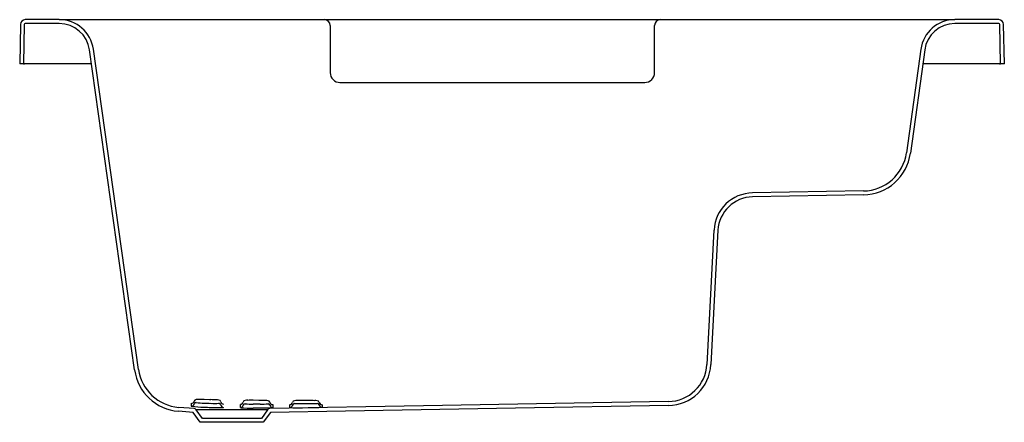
# Model space of a CAD drawing. Header units: millimetres. Extents: x 4899.87 to 4900.87, y 3059.37 to 3059.78.
import ezdxf

# ---------------------------------------------------------------- set-up
doc = ezdxf.new("R2010")
doc.units = ezdxf.units.MM
doc.layers.add('SANINDUSA', color=3, linetype='Continuous')

msp = doc.modelspace()

# ---------------------------------------------------------------- linework, layer by layer
at = {"layer": 'SANINDUSA'}
for p, q in [((4899.8699, 3059.7704), (4899.8692, 3059.7303)), ((4899.8739, 3059.7703), (4899.8732, 3059.7303)), ((4899.9095, 3059.7753), (4899.8749, 3059.7753)), ((4899.9095, 3059.7713), (4899.8749, 3059.7713)), ((4899.9095, 3059.7753), (4899.9943, 3059.7753)), ((4899.9943, 3059.7753), (4900.179, 3059.7753)), ((4900.179, 3059.7753), (4900.195, 3059.7753)), ((4900.185, 3059.7693), (4900.185, 3059.7428)), ((4900.195, 3059.7753), (4900.505, 3059.7753)), ((4900.505, 3059.7753), (4900.521, 3059.7753)), ((4900.515, 3059.7428), (4900.515, 3059.7693)), ((4900.521, 3059.7753), (4900.7357, 3059.7753)), ((4900.7357, 3059.7753), (4900.8205, 3059.7753)), ((4900.8651, 3059.7753), (4900.8205, 3059.7753)), ((4900.8651, 3059.7713), (4900.8205, 3059.7713)), ((4900.8668, 3059.7303), (4900.8661, 3059.7703)), ((4900.8708, 3059.7303), (4900.8701, 3059.7704)), ((4899.9861, 3059.4186), (4899.9402, 3059.7446)), ((4899.99, 3059.4191), (4899.9442, 3059.7452)), ((4900.185, 3059.7428), (4900.185, 3059.7213)), ((4900.515, 3059.7213), (4900.515, 3059.7428)), ((4900.7858, 3059.7451), (4900.7713, 3059.6398)), ((4900.7898, 3059.7445), (4900.7753, 3059.6392)), ((4899.8732, 3059.7303), (4899.8692, 3059.7303)), ((4899.8732, 3059.7303), (4899.8742, 3059.7303)), ((4899.9423, 3059.7303), (4899.8742, 3059.7303)), ((4900.8658, 3059.7303), (4900.7878, 3059.7303)), ((4900.8658, 3059.7303), (4900.8668, 3059.7303)), ((4900.8708, 3059.7303), (4900.8668, 3059.7303)), ((4900.195, 3059.7113), (4900.505, 3059.7113)), ((4900.7275, 3059.6009), (4900.6147, 3059.5989)), ((4900.7276, 3059.5969), (4900.6147, 3059.5949)), ((4900.5754, 3059.561), (4900.5682, 3059.4243)), ((4900.5794, 3059.5608), (4900.5722, 3059.4241)), ((4900.0465, 3059.3793), (4900.031, 3059.3805)), ((4900.1137, 3059.3876), (4900.1137, 3059.3876)), ((4900.1567, 3059.3802), (4900.1638, 3059.3803)), ((4900.0457, 3059.3753), (4900.0307, 3059.3766)), ((4900.0529, 3059.3653), (4900.0457, 3059.3753)), ((4900.055, 3059.3693), (4900.0487, 3059.378)), ((4900.115, 3059.3693), (4900.055, 3059.3693)), ((4900.1212, 3059.378), (4900.115, 3059.3693)), ((4900.1242, 3059.3753), (4900.117, 3059.3653)), ((4900.117, 3059.3653), (4900.0529, 3059.3653))]:
    msp.add_line(p, q, dxfattribs=at)
at = {"layer": 'SANINDUSA', "flags": 128}
for points in [[(4900.0637, 3059.3883), (4900.0623, 3059.3883), (4900.0567, 3059.3884)], [(4900.1137, 3059.3876), (4900.1123, 3059.3876), (4900.1067, 3059.3877)], [(4900.529, 3059.3864), (4900.2801, 3059.382), (4900.1236, 3059.3793)], [(4900.5291, 3059.3824), (4900.3735, 3059.3797), (4900.2006, 3059.3766), (4900.1242, 3059.3753)], [(4900.1467, 3059.3827), (4900.1465, 3059.3822), (4900.1464, 3059.3819)], [(4900.1637, 3059.3875), (4900.162, 3059.3875), (4900.1567, 3059.3875)], [(4900.1738, 3059.383), (4900.1739, 3059.3825), (4900.174, 3059.3823)], [(4900.1212, 3059.378), (4900.121, 3059.378), (4900.1204, 3059.378), (4900.1186, 3059.378), (4900.1158, 3059.378), (4900.1122, 3059.378), (4900.1077, 3059.378), (4900.1028, 3059.378), (4900.0971, 3059.378), (4900.0913, 3059.378), (4900.0851, 3059.378), (4900.0791, 3059.378), (4900.0731, 3059.378), (4900.0676, 3059.378), (4900.0624, 3059.378), (4900.0581, 3059.378), (4900.0543, 3059.378), (4900.0515, 3059.378), (4900.0496, 3059.378), (4900.0489, 3059.378), (4900.0487, 3059.378)]]:
    msp.add_lwpolyline(points, dxfattribs=at)
at = {"layer": 'SANINDUSA'}
for centre, radius, start, end in [((4899.8749, 3059.7703), 0.005, 90, 179), ((4899.8749, 3059.7703), 0.001, 90, 179), ((4899.9095, 3059.7403), 0.035, 8, 90), ((4899.9095, 3059.7403), 0.031, 8, 90), ((4900.179, 3059.7693), 0.006, 0, 90), ((4900.521, 3059.7693), 0.006, 90, 180), ((4900.8205, 3059.7403), 0.035, 90, 172.1625), ((4900.8205, 3059.7403), 0.031, 90, 172.1625), ((4900.8651, 3059.7703), 0.005, 1, 90), ((4900.8651, 3059.7703), 0.001, 1, 90), ((4900.195, 3059.7213), 0.01, 179.9964, 270.0182), ((4900.505, 3059.7213), 0.01, 269.9809, 0.0044), ((4900.7267, 3059.6459), 0.045, 271, 352.1625), ((4900.7267, 3059.6459), 0.049, 271, 352.1625), ((4900.6154, 3059.5589), 0.04, 91, 177), ((4900.6154, 3059.5589), 0.036, 91, 177), ((4900.0346, 3059.4254), 0.045, 188, 265.4412), ((4900.5283, 3059.4264), 0.04, 271.0215, 356.9876), ((4900.5283, 3059.4264), 0.044, 271.0215, 356.9876), ((4900.0346, 3059.4254), 0.049, 188, 265.4412), ((4900.0437, 3059.3875), 0.003, 268.6638, 347.1446), ((4901.1739, 3059.3566), 1.1306, 178.5847, 178.727), ((4900.0437, 3059.3847), 0.003, 267.4026, 345.9385), ((4900.0601, 3059.5275), 0.1468, 263.7388, 268.6149), ((4900.0463, 3059.3763), 0.003, 35.5, 85.4902), ((4900.0486, 3059.3864), 0.002, 88.7086, 167.1438), ((4900.0486, 3059.3835), 0.002, 87.5682, 165.9374), ((4900.0505, 3059.3713), 0.0172, 88.2654, 96.2316), ((4900.0564, 3059.4358), 0.0509, 261.2716, 270.4313), ((4900.0519, 3059.1587), 0.2298, 88.8032, 90.2213), ((4900.0983, 3060.4818), 1.1019, 267.8321, 268.1973), ((4900.1019, 3060.5875), 1.2035, 267.8524, 268.1856), ((4900.07, 3059.5205), 0.1402, 267.3981, 272.5932), ((4900.0606, 3059.1915), 0.1969, 87.5154, 89.0907), ((4900.0676, 3059.4364), 0.0519, 265.7719, 274.7086), ((4900.0689, 3059.3688), 0.0194, 81.3755, 89.3915), ((4900.0718, 3059.3859), 0.002, 10.563, 88.9904), ((4900.0718, 3059.3827), 0.002, 10.1826, 88.5352), ((4900.0767, 3059.3868), 0.003, 190.5637, 269.0525), ((4900.0767, 3059.3835), 0.003, 190.1821, 268.7446), ((4900.0937, 3059.3866), 0.003, 269.2399, 347.7271), ((4900.1863, 3059.3821), 0.0927, 179.1211, 181.1569), ((4900.0937, 3059.3833), 0.003, 269.3941, 347.9327), ((4900.1042, 3059.5395), 0.1597, 266.4065, 270.9049), ((4900.0986, 3059.3855), 0.002, 89.3028, 167.7267), ((4900.0986, 3059.3822), 0.002, 89.5557, 167.934), ((4900.1009, 3059.3718), 0.0159, 88.8903, 98.0569), ((4900.105, 3059.4653), 0.0814, 265.4689, 271.1757), ((4900.1046, 3059.2022), 0.1855, 89.3505, 91.0616), ((4900.11, 3061.9074), 2.5234, 269.9255, 270.0844), ((4900.1063, 3062.0678), 2.6879, 270.0094, 270.1587), ((4900.1127, 3059.2159), 0.1717, 87.8627, 89.6729), ((4900.1158, 3059.4689), 0.085, 268.5752, 274.0406), ((4900.1156, 3059.6074), 0.2275, 269.5307, 272.7384), ((4900.1191, 3059.3702), 0.0173, 81.0675, 89.9208), ((4900.1237, 3059.3763), 0.003, 91.0122, 144.5), ((4900.1218, 3059.3853), 0.002, 11.1965, 89.6225), ((4900.1218, 3059.3822), 0.002, 11.7245, 90.1397), ((4900.1267, 3059.3863), 0.003, 191.1966, 269.6828), ((4900.1267, 3059.3832), 0.003, 191.7238, 270.2277), ((4900.2505, 3059.3829), 0.1238, 179.8317, 181.2493), ((4900.1437, 3059.3862), 0.003, 269.8578, 348.3401), ((4900.2554, 3059.383), 0.1117, 179.8913, 181.3734), ((4900.1437, 3059.3833), 0.003, 270.4759, 332.6157), ((4900.1507, 3059.6028), 0.2227, 268.2493, 271.5545), ((4900.1486, 3059.3852), 0.002, 89.9107, 168.3402), ((4900.1486, 3059.3823), 0.002, 90.5342, 168.9663), ((4900.1511, 3059.3712), 0.0162, 89.4622, 98.7037), ((4900.1532, 3059.524), 0.1397, 268.0997, 271.4215), ((4900.1564, 3059.2074), 0.1801, 89.8908, 91.6345), ((4900.0744, 3066.314), 6.9302, 270.68018, 270.73805), ((4900.1643, 3059.2137), 0.1737, 88.3755, 90.1905), ((4900.1642, 3059.5188), 0.1344, 269.7656, 273.2204), ((4900.162, 3059.7159), 0.3356, 270.2927, 272.4781), ((4900.1694, 3059.3707), 0.0167, 81.5896, 90.4793), ((4900.1718, 3059.3852), 0.002, 11.7191, 90.1547), ((4900.1718, 3059.3826), 0.002, 12.3055, 90.7507), ((4900.1765, 3059.386), 0.00269, 188.3856, 243.9087), ((4900.1767, 3059.3837), 0.003, 207.2735, 270.782), ((4900.1767, 3059.3862), 0.00299, 242.1057, 270.2883), ((4900.3585, 3059.3842), 0.1818, 180.304, 181.1036)]:
    msp.add_arc(centre, radius, start, end, dxfattribs=at)

doc.saveas('drawing.dxf')
